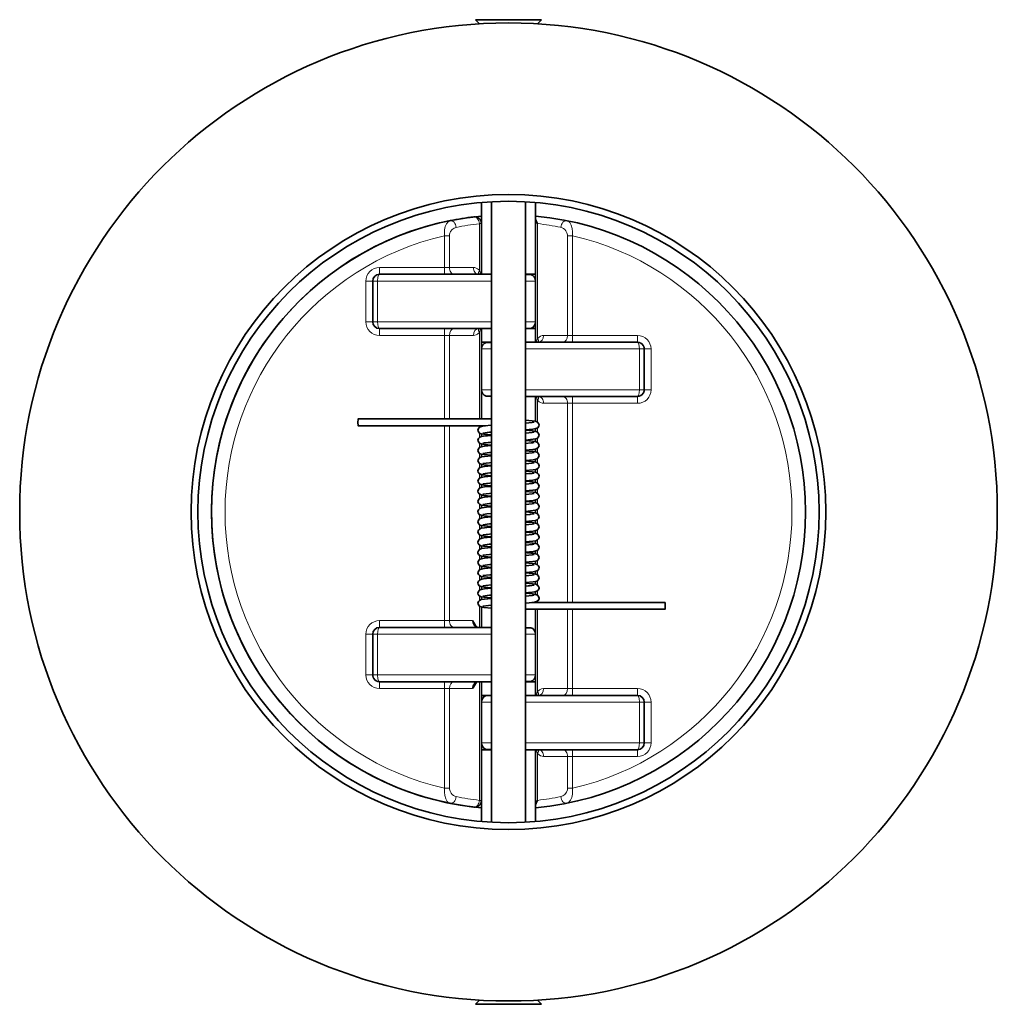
# Model space of a CAD drawing. Extents: x -263 to 826, y 13 to 775.
# Tile 1 of 3: x 135 to 423, y 13 to 303. Entities that reach past the tile are written whole.
import ezdxf

# ---------------------------------------------------------------- set-up
doc = ezdxf.new("R2010")
doc.units = 0

msp = doc.modelspace()

# ---------------------------------------------------------------- linework, layer by layer
at = {"color": 7, "lineweight": 35, "ltscale": 0.179997}
for p, q in [((284.11, 302.89), (269.71, 302.89)), ((274.77, 12.94), (289.17, 12.94))]:
    msp.add_line(p, q, dxfattribs=at)
at = {"color": 7, "lineweight": 35, "ltscale": 0.021671}
for p, q in [((270.93, 301.66), (269.71, 302.89)), ((270.93, 301.66), (269.71, 302.89)), ((287.95, 301.66), (289.17, 302.89)), ((287.95, 301.66), (289.17, 302.89)), ((270.93, 14.17), (269.71, 12.94)), ((287.95, 14.17), (289.17, 12.94))]:
    msp.add_line(p, q, dxfattribs=at)
at = {"color": 7, "lineweight": 35, "ltscale": 0.063338}
for p, q in [((289.17, 302.89), (284.11, 302.89)), ((269.71, 12.94), (274.77, 12.94))]:
    msp.add_line(p, q, dxfattribs=at)
at = {"color": 7, "lineweight": 35, "ltscale": 0.264371}
for p, q in [((271.44, 227.92), (271.44, 249.07)), ((287.44, 227.92), (287.44, 249.07))]:
    msp.add_line(p, q, dxfattribs=at)
at = {"color": 7, "lineweight": 35}
for p, q in [((274.44, 249.28), (274.44, 66.55)), ((284.44, 249.28), (284.44, 66.55))]:
    msp.add_line(p, q, dxfattribs=at)
at = {"color": 7, "lineweight": 13, "ltscale": 0.007323}
for p, q in [((271.44, 242.83), (270.86, 242.83)), ((271.44, 73), (270.86, 73))]:
    msp.add_line(p, q, dxfattribs=at)
at = {"color": 7, "lineweight": 13, "ltscale": 0.171594}
for p, q in [((270.86, 229.1), (270.86, 242.83)), ((288.03, 73), (288.03, 86.73))]:
    msp.add_line(p, q, dxfattribs=at)
at = {"color": 7, "lineweight": 35, "ltscale": 0.186415}
msp.add_line((271.44, 227.92), (271.44, 242.83), dxfattribs=at)
at = {"color": 7, "lineweight": 13, "ltscale": 0.421594}
msp.add_line((288.03, 209.1), (288.03, 242.83), dxfattribs=at)
at = {"color": 7, "lineweight": 13, "ltscale": 0.017677}
for p, q in [((260.61, 239.27), (262.03, 239.27)), ((296.86, 239.27), (298.27, 239.27)), ((260.61, 229.92), (262.03, 229.92)), ((260.61, 209.92), (262.03, 209.92)), ((296.86, 209.92), (298.27, 209.92)), ((296.86, 189.92), (298.27, 189.92)), ((260.61, 125.92), (262.03, 125.92)), ((260.61, 105.92), (262.03, 105.92)), ((296.86, 105.92), (298.27, 105.92)), ((296.86, 85.92), (298.27, 85.92)), ((260.61, 76.57), (262.03, 76.57)), ((296.86, 76.57), (298.27, 76.57))]:
    msp.add_line(p, q, dxfattribs=at)
at = {"color": 7, "lineweight": 13, "ltscale": 0.116869}
for p, q in [((260.61, 229.92), (260.61, 239.27)), ((262.03, 229.92), (262.03, 239.27)), ((296.86, 76.57), (296.86, 85.92)), ((298.27, 76.57), (298.27, 85.92))]:
    msp.add_line(p, q, dxfattribs=at)
at = {"color": 7, "lineweight": 13, "ltscale": 0.366869}
for p, q in [((296.86, 209.92), (296.86, 239.27)), ((298.27, 209.92), (298.27, 239.27)), ((260.61, 76.57), (260.61, 105.92)), ((262.03, 76.57), (262.03, 105.92))]:
    msp.add_line(p, q, dxfattribs=at)
at = {"color": 7, "lineweight": 13, "ltscale": 0.239645}
for p, q in [((260.61, 229.92), (241.44, 229.92)), ((241.44, 209.92), (260.61, 209.92)), ((317.44, 209.92), (298.27, 209.92)), ((298.27, 189.92), (317.44, 189.92)), ((260.61, 125.92), (241.44, 125.92)), ((260.61, 105.92), (241.44, 105.92)), ((298.27, 105.92), (317.44, 105.92)), ((298.27, 85.92), (317.44, 85.92))]:
    msp.add_line(p, q, dxfattribs=at)
at = {"color": 7, "lineweight": 13, "ltscale": 0.025}
for p, q in [((241.44, 229.92), (241.44, 227.92)), ((260.61, 229.92), (260.61, 227.92)), ((237.44, 225.92), (239.44, 225.92)), ((237.44, 213.92), (239.44, 213.92)), ((241.44, 211.92), (241.44, 209.92)), ((260.61, 211.92), (260.61, 209.92)), ((298.27, 207.92), (298.27, 209.92)), ((317.44, 207.92), (317.44, 209.92)), ((321.44, 205.92), (319.44, 205.92)), ((298.27, 189.92), (298.27, 191.92)), ((317.44, 189.92), (317.44, 191.92)), ((321.44, 193.92), (319.44, 193.92)), ((241.44, 125.92), (241.44, 123.92)), ((260.61, 125.92), (260.61, 123.92)), ((237.44, 121.92), (239.44, 121.92)), ((237.44, 109.92), (239.44, 109.92)), ((241.44, 105.92), (241.44, 107.92)), ((260.61, 105.92), (260.61, 107.92)), ((298.27, 105.92), (298.27, 103.92)), ((317.44, 105.92), (317.44, 103.92)), ((321.44, 101.92), (319.44, 101.92)), ((321.44, 89.92), (319.44, 89.92)), ((298.27, 85.92), (298.27, 87.92)), ((317.44, 85.92), (317.44, 87.92))]:
    msp.add_line(p, q, dxfattribs=at)
at = {"color": 7, "lineweight": 13, "ltscale": 0.08856}
for p, q in [((262.03, 229.92), (269.11, 229.92)), ((269.11, 209.92), (262.03, 209.92)), ((289.77, 209.92), (296.86, 209.92)), ((296.86, 189.92), (289.77, 189.92)), ((296.86, 105.92), (289.77, 105.92)), ((296.86, 85.92), (289.77, 85.92))]:
    msp.add_line(p, q, dxfattribs=at)
at = {"color": 7, "lineweight": 35, "ltscale": 0.410065}
for p, q in [((274.25, 227.92), (241.44, 227.92)), ((241.44, 123.92), (274.25, 123.92))]:
    msp.add_line(p, q, dxfattribs=at)
at = {"color": 7, "lineweight": 35, "ltscale": 0.022444}
for p, q in [((274.44, 227.92), (272.65, 227.92)), ((284.44, 207.92), (286.24, 207.92)), ((284.44, 103.92), (286.24, 103.92))]:
    msp.add_line(p, q, dxfattribs=at)
at = {"color": 7, "lineweight": 35, "ltscale": 0.002435}
for p, q in [((274.44, 227.92), (274.25, 227.92)), ((284.44, 207.92), (284.64, 207.92)), ((274.44, 123.92), (274.25, 123.92)), ((284.44, 103.92), (284.64, 103.92))]:
    msp.add_line(p, q, dxfattribs=at)
at = {"color": 7, "lineweight": 35, "ltscale": 0.002432}
for p, q in [((274.25, 227.92), (274.44, 227.92)), ((274.25, 123.92), (274.44, 123.92))]:
    msp.add_line(p, q, dxfattribs=at)
at = {"color": 7, "lineweight": 35, "ltscale": 0.0375}
for p, q in [((287.44, 227.92), (284.44, 227.92)), ((271.44, 211.92), (274.44, 211.92)), ((284.44, 211.92), (287.44, 211.92)), ((271.44, 207.92), (274.44, 207.92)), ((271.44, 107.92), (274.44, 107.92)), ((284.44, 107.92), (287.44, 107.92)), ((271.44, 103.92), (274.44, 103.92)), ((274.44, 87.92), (271.44, 87.92)), ((287.44, 87.92), (284.44, 87.92))]:
    msp.add_line(p, q, dxfattribs=at)
at = {"color": 7, "lineweight": 35, "ltscale": 0.019395}
for p, q in [((284.44, 227.84), (285.99, 227.84)), ((284.44, 211.99), (285.99, 211.99)), ((272.89, 207.84), (274.44, 207.84)), ((274.44, 191.99), (272.89, 191.99)), ((284.44, 123.84), (285.99, 123.84)), ((284.44, 107.99), (285.99, 107.99)), ((272.89, 103.84), (274.44, 103.84)), ((274.44, 87.99), (272.89, 87.99))]:
    msp.add_line(p, q, dxfattribs=at)
at = {"color": 7, "lineweight": 35, "ltscale": 0.024908}
for p, q in [((287.44, 225.92), (287.44, 227.92)), ((287.44, 211.92), (287.44, 213.91)), ((287.44, 107.92), (287.44, 109.91))]:
    msp.add_line(p, q, dxfattribs=at)
at = {"color": 7, "lineweight": 13, "ltscale": 0.15}
for p, q in [((237.44, 213.92), (237.44, 225.92)), ((240.86, 213.92), (240.86, 225.92)), ((318.02, 193.92), (318.02, 205.92)), ((321.44, 193.92), (321.44, 205.92)), ((237.44, 109.92), (237.44, 121.92)), ((240.86, 109.92), (240.86, 121.92)), ((318.02, 101.92), (318.02, 89.92)), ((321.44, 89.92), (321.44, 101.92))]:
    msp.add_line(p, q, dxfattribs=at)
at = {"color": 7, "lineweight": 35, "ltscale": 0.15}
for p, q in [((239.44, 213.92), (239.44, 225.92)), ((287.44, 225.92), (287.44, 213.92)), ((271.44, 205.92), (271.44, 193.92)), ((319.44, 193.92), (319.44, 205.92)), ((239.44, 109.92), (239.44, 121.92)), ((287.44, 121.92), (287.44, 109.92)), ((271.44, 101.92), (271.44, 89.92)), ((319.44, 101.92), (319.44, 89.92))]:
    msp.add_line(p, q, dxfattribs=at)
at = {"color": 7, "lineweight": 13, "ltscale": 0.017728}
for p, q in [((240.86, 225.92), (239.44, 225.92)), ((240.86, 213.92), (239.44, 213.92)), ((318.02, 205.92), (319.44, 205.92)), ((318.02, 193.92), (319.44, 193.92)), ((240.86, 121.92), (239.44, 121.92)), ((240.86, 109.92), (239.44, 109.92)), ((318.02, 101.92), (319.44, 101.92)), ((318.02, 89.92), (319.44, 89.92))]:
    msp.add_line(p, q, dxfattribs=at)
at = {"color": 7, "lineweight": 13, "ltscale": 0.419772}
for p, q in [((274.44, 225.92), (240.86, 225.92)), ((274.44, 213.92), (240.86, 213.92)), ((284.44, 205.92), (318.02, 205.92)), ((318.02, 193.92), (284.44, 193.92)), ((240.86, 121.92), (274.44, 121.92)), ((240.86, 109.92), (274.44, 109.92)), ((284.44, 101.92), (318.02, 101.92)), ((284.44, 89.92), (318.02, 89.92))]:
    msp.add_line(p, q, dxfattribs=at)
at = {"color": 7, "lineweight": 13, "ltscale": 0.0375}
for p, q in [((284.44, 225.92), (287.44, 225.92)), ((284.44, 213.92), (287.44, 213.92)), ((271.44, 205.92), (274.44, 205.92)), ((271.44, 193.92), (274.44, 193.92)), ((284.44, 121.92), (287.44, 121.92)), ((284.44, 109.92), (287.44, 109.92)), ((271.44, 101.92), (274.44, 101.92)), ((271.44, 89.92), (274.44, 89.92))]:
    msp.add_line(p, q, dxfattribs=at)
at = {"color": 7, "lineweight": 35, "ltscale": 0.390291}
for p, q in [((272.66, 211.92), (241.44, 211.92)), ((286.22, 207.92), (317.44, 207.92)), ((286.22, 87.92), (317.44, 87.92))]:
    msp.add_line(p, q, dxfattribs=at)
at = {"color": 7, "lineweight": 35, "ltscale": 0.3325}
msp.add_line((271.44, 185.32), (271.44, 211.92), dxfattribs=at)
at = {"color": 7, "lineweight": 35, "ltscale": 0.05}
for p, q in [((271.44, 211.92), (271.44, 207.92)), ((287.44, 211.92), (287.44, 207.92)), ((271.44, 103.92), (271.44, 107.92)), ((287.44, 103.92), (287.44, 107.92))]:
    msp.add_line(p, q, dxfattribs=at)
at = {"color": 7, "lineweight": 35, "ltscale": 0.002437}
for p, q in [((274.25, 211.92), (274.44, 211.92)), ((284.64, 207.92), (284.44, 207.92)), ((284.44, 191.92), (284.64, 191.92)), ((274.25, 107.92), (274.44, 107.92)), ((284.64, 103.92), (284.44, 103.92)), ((284.44, 87.92), (284.64, 87.92))]:
    msp.add_line(p, q, dxfattribs=at)
at = {"color": 7, "lineweight": 35, "ltscale": 0.019415}
for p, q in [((285.99, 211.99), (284.44, 211.99)), ((274.44, 191.99), (272.89, 191.99)), ((285.99, 107.99), (284.44, 107.99)), ((274.44, 87.99), (272.89, 87.99))]:
    msp.add_line(p, q, dxfattribs=at)
at = {"color": 7, "lineweight": 13, "ltscale": 0.3075}
for p, q in [((260.61, 185.32), (260.61, 209.92)), ((262.03, 185.32), (262.03, 209.92))]:
    msp.add_line(p, q, dxfattribs=at)
at = {"color": 7, "lineweight": 13, "ltscale": 0.317679}
msp.add_line((270.86, 185.32), (270.86, 210.73), dxfattribs=at)
at = {"color": 7, "lineweight": 35, "ltscale": 0.000975}
for p, q in [((274.44, 207.92), (274.44, 207.84)), ((274.44, 103.92), (274.44, 103.84)), ((274.44, 87.99), (274.44, 87.92))]:
    msp.add_line(p, q, dxfattribs=at)
at = {"color": 7, "lineweight": 35, "ltscale": 0.001778}
for p, q in [((319.35, 206.51), (319.39, 206.37)), ((239.53, 109.33), (239.49, 109.46))]:
    msp.add_line(p, q, dxfattribs=at)
at = {"color": 7, "lineweight": 35, "ltscale": 0.106577}
msp.add_line((274.44, 191.99), (274.44, 183.47), dxfattribs=at)
at = {"color": 7, "lineweight": 35, "ltscale": 0.025002}
msp.add_line((284.44, 191.92), (286.44, 191.92), dxfattribs=at)
at = {"color": 7, "lineweight": 35, "ltscale": 0.410063}
for p, q in [((317.44, 191.92), (284.64, 191.92)), ((241.44, 107.92), (274.25, 107.92)), ((284.64, 103.92), (317.44, 103.92))]:
    msp.add_line(p, q, dxfattribs=at)
at = {"color": 7, "lineweight": 35, "ltscale": 0.091137}
msp.add_line((287.44, 184.63), (287.44, 191.92), dxfattribs=at)
at = {"color": 7, "lineweight": 35, "ltscale": 0.001997}
msp.add_line((319.16, 192.89), (319.23, 193.03), dxfattribs=at)
at = {"color": 7, "lineweight": 35, "ltscale": 0.002162}
msp.add_line((319.34, 193.3), (319.39, 193.46), dxfattribs=at)
at = {"color": 7, "lineweight": 13, "ltscale": 0.079546}
msp.add_line((288.03, 184.37), (288.03, 190.73), dxfattribs=at)
at = {"color": 7, "lineweight": 13}
for p, q in [((296.86, 131.28), (296.86, 189.92)), ((298.27, 131.28), (298.27, 189.92)), ((260.61, 125.92), (260.61, 183.32)), ((262.03, 125.92), (262.03, 183.32))]:
    msp.add_line(p, q, dxfattribs=at)
at = {"color": 7, "lineweight": 35, "ltscale": 0.40386}
for p, q in [((267.43, 185.32), (235.12, 185.32)), ((267.43, 183.32), (235.12, 183.32))]:
    msp.add_line(p, q, dxfattribs=at)
at = {"color": 7, "lineweight": 35, "ltscale": 0.064922}
msp.add_line((272.62, 183.32), (267.43, 183.32), dxfattribs=at)
at = {"color": 7, "lineweight": 13, "ltscale": 0.005621}
msp.add_line((270.86, 182.87), (270.86, 183.32), dxfattribs=at)
at = {"color": 7, "lineweight": 35, "ltscale": 0.002398}
msp.add_line((271.44, 183.12), (271.44, 183.32), dxfattribs=at)
at = {"color": 7, "lineweight": 13, "ltscale": 0.016759}
for p, q in [((288.03, 181.37), (288.03, 182.71)), ((270.86, 173.87), (270.86, 175.21)), ((288.03, 166.37), (288.03, 167.71)), ((270.86, 140.87), (270.86, 142.21)), ((288.03, 142.37), (288.03, 143.71))]:
    msp.add_line(p, q, dxfattribs=at)
at = {"color": 7, "lineweight": 13, "ltscale": 0.016756}
for p, q in [((270.86, 179.87), (270.86, 181.21)), ((288.03, 160.37), (288.03, 161.71)), ((270.86, 146.87), (270.86, 148.21)), ((270.86, 137.87), (270.86, 139.21)), ((288.03, 139.37), (288.03, 140.71)), ((270.86, 131.87), (270.86, 133.21))]:
    msp.add_line(p, q, dxfattribs=at)
at = {"color": 7, "lineweight": 35, "ltscale": 0.010307}
for p, q in [((271.44, 180.13), (271.44, 180.95)), ((287.44, 172.63), (287.44, 173.45)), ((271.44, 135.13), (271.44, 135.95)), ((287.44, 133.63), (287.44, 134.45))]:
    msp.add_line(p, q, dxfattribs=at)
at = {"color": 7, "lineweight": 35, "ltscale": 0.012422}
msp.add_line((274.44, 181.46), (274.44, 180.47), dxfattribs=at)
at = {"color": 7, "lineweight": 35, "ltscale": 0.01029}
msp.add_line((287.44, 181.63), (287.44, 182.45), dxfattribs=at)
at = {"color": 7, "lineweight": 13, "ltscale": 0.016762}
for p, q in [((270.86, 176.87), (270.86, 178.21)), ((288.03, 178.37), (288.03, 179.71)), ((288.03, 172.37), (288.03, 173.71)), ((270.86, 143.87), (270.86, 145.21))]:
    msp.add_line(p, q, dxfattribs=at)
at = {"color": 7, "lineweight": 35, "ltscale": 0.010314}
for p, q in [((271.44, 177.13), (271.44, 177.95)), ((287.44, 178.62), (287.44, 179.45))]:
    msp.add_line(p, q, dxfattribs=at)
at = {"color": 7, "lineweight": 35, "ltscale": 0.012426}
for p, q in [((274.44, 178.46), (274.44, 177.47)), ((274.44, 172.46), (274.44, 171.47)), ((274.44, 163.46), (274.44, 162.47))]:
    msp.add_line(p, q, dxfattribs=at)
at = {"color": 7, "lineweight": 35, "ltscale": 0.004872}
msp.add_line((286.62, 178.32), (287, 178.4), dxfattribs=at)
at = {"color": 7, "lineweight": 35, "ltscale": 0.0103}
for p, q in [((271.44, 174.13), (271.44, 174.95)), ((271.44, 171.13), (271.44, 171.95))]:
    msp.add_line(p, q, dxfattribs=at)
at = {"color": 7, "lineweight": 35, "ltscale": 0.012444}
msp.add_line((274.44, 175.46), (274.44, 174.47), dxfattribs=at)
at = {"color": 7, "lineweight": 35, "ltscale": 0.010306}
msp.add_line((287.44, 175.63), (287.44, 176.45), dxfattribs=at)
at = {"color": 7, "lineweight": 13, "ltscale": 0.016735}
msp.add_line((288.03, 175.37), (288.03, 176.71), dxfattribs=at)
at = {"color": 7, "lineweight": 13, "ltscale": 0.016769}
msp.add_line((270.86, 170.87), (270.86, 172.21), dxfattribs=at)
at = {"color": 7, "lineweight": 13, "ltscale": 0.016755}
for p, q in [((270.86, 167.87), (270.86, 169.21)), ((288.03, 133.37), (288.03, 134.71))]:
    msp.add_line(p, q, dxfattribs=at)
at = {"color": 7, "lineweight": 35, "ltscale": 0.01028}
msp.add_line((271.44, 168.13), (271.44, 168.95), dxfattribs=at)
at = {"color": 7, "lineweight": 35, "ltscale": 0.011978}
msp.add_line((274.44, 168.61), (273.49, 168.68), dxfattribs=at)
at = {"color": 7, "lineweight": 35, "ltscale": 0.012428}
for p, q in [((274.44, 169.46), (274.44, 168.47)), ((274.44, 157.46), (274.44, 156.47)), ((274.44, 148.46), (274.44, 147.47))]:
    msp.add_line(p, q, dxfattribs=at)
at = {"color": 7, "lineweight": 35, "ltscale": 0.010295}
msp.add_line((287.44, 169.63), (287.44, 170.45), dxfattribs=at)
at = {"color": 7, "lineweight": 13, "ltscale": 0.016758}
msp.add_line((288.03, 169.37), (288.03, 170.71), dxfattribs=at)
at = {"color": 7, "lineweight": 13, "ltscale": 0.016774}
msp.add_line((270.86, 164.87), (270.86, 166.21), dxfattribs=at)
at = {"color": 7, "lineweight": 35, "ltscale": 0.010325}
msp.add_line((271.44, 165.12), (271.44, 165.95), dxfattribs=at)
at = {"color": 7, "lineweight": 35, "ltscale": 0.01243}
msp.add_line((274.44, 166.46), (274.44, 165.47), dxfattribs=at)
at = {"color": 7, "lineweight": 35, "ltscale": 0.010309}
msp.add_line((287.44, 166.63), (287.44, 167.45), dxfattribs=at)
at = {"color": 7, "lineweight": 13, "ltscale": 0.01676}
for p, q in [((270.86, 161.87), (270.86, 163.21)), ((288.03, 157.37), (288.03, 158.71))]:
    msp.add_line(p, q, dxfattribs=at)
at = {"color": 7, "lineweight": 35, "ltscale": 0.010291}
msp.add_line((271.44, 162.13), (271.44, 162.95), dxfattribs=at)
at = {"color": 7, "lineweight": 35, "ltscale": 0.010341}
msp.add_line((287.44, 163.62), (287.44, 164.45), dxfattribs=at)
at = {"color": 7, "lineweight": 13, "ltscale": 0.016754}
msp.add_line((288.03, 163.37), (288.03, 164.71), dxfattribs=at)
at = {"color": 7, "lineweight": 13, "ltscale": 0.016766}
msp.add_line((270.86, 158.87), (270.86, 160.21), dxfattribs=at)
at = {"color": 7, "lineweight": 35, "ltscale": 0.01032}
msp.add_line((271.44, 159.13), (271.44, 159.95), dxfattribs=at)
at = {"color": 7, "lineweight": 35, "ltscale": 0.012425}
for p, q in [((274.44, 160.46), (274.44, 159.47)), ((274.44, 151.46), (274.44, 150.47)), ((274.44, 145.46), (274.44, 144.47)), ((274.44, 142.46), (274.44, 141.47))]:
    msp.add_line(p, q, dxfattribs=at)
at = {"color": 7, "lineweight": 35, "ltscale": 0.010301}
msp.add_line((287.44, 160.63), (287.44, 161.45), dxfattribs=at)
at = {"color": 7, "lineweight": 13, "ltscale": 0.016767}
msp.add_line((270.86, 155.87), (270.86, 157.21), dxfattribs=at)
at = {"color": 7, "lineweight": 35, "ltscale": 0.010303}
for p, q in [((271.44, 156.13), (271.44, 156.95)), ((287.44, 157.63), (287.44, 158.45)), ((271.44, 153.13), (271.44, 153.95)), ((271.44, 141.13), (271.44, 141.95))]:
    msp.add_line(p, q, dxfattribs=at)
at = {"color": 7, "lineweight": 35, "ltscale": 0.001894}
msp.add_line((271.89, 157.17), (272.03, 157.21), dxfattribs=at)
at = {"color": 7, "lineweight": 35, "ltscale": 0.010996}
msp.add_line((286.13, 157.27), (287, 157.4), dxfattribs=at)
at = {"color": 7, "lineweight": 13, "ltscale": 0.016757}
for p, q in [((270.86, 152.87), (270.86, 154.21)), ((288.03, 145.37), (288.03, 146.71))]:
    msp.add_line(p, q, dxfattribs=at)
at = {"color": 7, "lineweight": 35, "ltscale": 0.012452}
msp.add_line((274.44, 154.46), (274.44, 153.47), dxfattribs=at)
at = {"color": 7, "lineweight": 35, "ltscale": 0.010312}
msp.add_line((287.44, 154.62), (287.44, 155.45), dxfattribs=at)
at = {"color": 7, "lineweight": 13, "ltscale": 0.016753}
msp.add_line((288.03, 154.37), (288.03, 155.71), dxfattribs=at)
at = {"color": 7, "lineweight": 13, "ltscale": 0.01677}
msp.add_line((270.86, 149.87), (270.86, 151.21), dxfattribs=at)
at = {"color": 7, "lineweight": 35, "ltscale": 0.010313}
msp.add_line((271.44, 150.13), (271.44, 150.95), dxfattribs=at)
at = {"color": 7, "lineweight": 35, "ltscale": 0.004356}
msp.add_line((274.09, 153.44), (274.44, 153.47), dxfattribs=at)
at = {"color": 7, "lineweight": 35, "ltscale": 0.002377}
msp.add_line((274.25, 151.45), (274.44, 151.46), dxfattribs=at)
at = {"color": 7, "lineweight": 35, "ltscale": 0.010311}
msp.add_line((287.44, 151.62), (287.44, 152.45), dxfattribs=at)
at = {"color": 7, "lineweight": 13, "ltscale": 0.016775}
msp.add_line((288.03, 151.37), (288.03, 152.71), dxfattribs=at)
at = {"color": 7, "lineweight": 35, "ltscale": 0.010271}
msp.add_line((271.44, 147.13), (271.44, 147.95), dxfattribs=at)
at = {"color": 7, "lineweight": 35, "ltscale": 0.010288}
msp.add_line((287.44, 148.63), (287.44, 149.45), dxfattribs=at)
at = {"color": 7, "lineweight": 13, "ltscale": 0.016777}
msp.add_line((288.03, 148.37), (288.03, 149.71), dxfattribs=at)
at = {"color": 7, "lineweight": 35, "ltscale": 0.001624}
msp.add_line((274.44, 147.61), (274.31, 147.62), dxfattribs=at)
at = {"color": 7, "lineweight": 35, "ltscale": 0.010329}
msp.add_line((287.44, 145.62), (287.44, 146.45), dxfattribs=at)
at = {"color": 7, "lineweight": 35, "ltscale": 0.010302}
msp.add_line((271.44, 144.13), (271.44, 144.95), dxfattribs=at)
at = {"color": 7, "lineweight": 35, "ltscale": 0.010298}
for p, q in [((287.44, 142.63), (287.44, 143.45)), ((287.44, 136.63), (287.44, 137.45)), ((271.44, 132.13), (271.44, 132.95))]:
    msp.add_line(p, q, dxfattribs=at)
at = {"color": 7, "lineweight": 35, "ltscale": 0.012427}
msp.add_line((274.44, 139.46), (274.44, 138.47), dxfattribs=at)
at = {"color": 7, "lineweight": 35, "ltscale": 0.010294}
for p, q in [((287.44, 139.63), (287.44, 140.45)), ((271.44, 138.13), (271.44, 138.95))]:
    msp.add_line(p, q, dxfattribs=at)
at = {"color": 7, "lineweight": 35, "ltscale": 0.012429}
msp.add_line((274.44, 136.46), (274.44, 135.47), dxfattribs=at)
at = {"color": 7, "lineweight": 35, "ltscale": 0.017812}
msp.add_line((285.58, 136.21), (287, 136.4), dxfattribs=at)
at = {"color": 7, "lineweight": 13, "ltscale": 0.016745}
msp.add_line((288.03, 136.37), (288.03, 137.71), dxfattribs=at)
at = {"color": 7, "lineweight": 13, "ltscale": 0.016765}
msp.add_line((270.86, 134.87), (270.86, 136.21), dxfattribs=at)
at = {"color": 7, "lineweight": 35, "ltscale": 0.012424}
msp.add_line((274.44, 133.46), (274.44, 132.47), dxfattribs=at)
at = {"color": 7, "lineweight": 35, "ltscale": 0.013266}
msp.add_line((273.38, 132.38), (274.44, 132.47), dxfattribs=at)
at = {"color": 7, "lineweight": 35, "ltscale": 0.002151}
msp.add_line((287.44, 131.28), (287.44, 131.45), dxfattribs=at)
at = {"color": 7, "lineweight": 13, "ltscale": 0.005384}
msp.add_line((288.03, 131.28), (288.03, 131.71), dxfattribs=at)
at = {"color": 7, "lineweight": 35, "ltscale": 0.40387}
msp.add_line((325.57, 131.28), (293.26, 131.28), dxfattribs=at)
at = {"color": 7, "lineweight": 13, "ltscale": 0.078662}
msp.add_line((270.86, 123.92), (270.86, 130.21), dxfattribs=at)
at = {"color": 7, "lineweight": 35, "ltscale": 0.075412}
msp.add_line((271.44, 123.92), (271.44, 129.95), dxfattribs=at)
at = {"color": 7, "lineweight": 35, "ltscale": 0.021128}
msp.add_line((271.89, 130.17), (273.56, 130.39), dxfattribs=at)
at = {"color": 7, "lineweight": 35, "ltscale": 0.011028}
msp.add_line((273.56, 130.39), (274.44, 130.46), dxfattribs=at)
at = {"color": 7, "lineweight": 35, "ltscale": 0.081837}
msp.add_line((274.44, 130.46), (274.44, 123.92), dxfattribs=at)
at = {"color": 7, "lineweight": 35, "ltscale": 0.110219}
msp.add_line((293.26, 129.28), (284.44, 129.28), dxfattribs=at)
at = {"color": 7, "lineweight": 35, "ltscale": 0.091916}
msp.add_line((287.44, 121.92), (287.44, 129.28), dxfattribs=at)
at = {"color": 7, "lineweight": 13, "ltscale": 0.302195}
msp.add_line((288.03, 105.1), (288.03, 129.28), dxfattribs=at)
at = {"color": 7, "lineweight": 13, "ltscale": 0.292}
for p, q in [((296.86, 105.92), (296.86, 129.28)), ((298.27, 105.92), (298.27, 129.28))]:
    msp.add_line(p, q, dxfattribs=at)
at = {"color": 7, "lineweight": 13, "ltscale": 0.085175}
for p, q in [((262.03, 125.92), (268.84, 125.92)), ((262.03, 105.92), (268.84, 105.92))]:
    msp.add_line(p, q, dxfattribs=at)
at = {"color": 7, "lineweight": 13, "ltscale": 0.436415}
msp.add_line((270.86, 73), (270.86, 107.92), dxfattribs=at)
at = {"color": 7, "lineweight": 35, "ltscale": 0.436415}
msp.add_line((271.44, 73), (271.44, 107.92), dxfattribs=at)
at = {"color": 7, "lineweight": 35, "ltscale": 0.26437}
for p, q in [((271.44, 87.92), (271.44, 66.77)), ((287.44, 87.92), (287.44, 66.77))]:
    msp.add_line(p, q, dxfattribs=at)
at = {"color": 7, "lineweight": 13, "ltscale": 0.001649}
msp.add_line((249.67, 17.03), (249.79, 17), dxfattribs=at)
at = {"color": 7, "lineweight": 13, "ltscale": 0.001416}
msp.add_line((309.09, 17), (309.2, 17.02), dxfattribs=at)
at = {"color": 7, "lineweight": 13}
for points in [[(262.22, 243.7), (261.91, 243.6), (261.63, 243.4), (261.15, 242.78), (260.82, 241.99), (260.62, 241.05), (260.56, 240.02), (260.61, 239.27)], [(298.27, 239.27), (298.32, 240.39), (298.2, 241.44), (297.93, 242.38), (297.49, 243.15), (297.22, 243.43), (296.92, 243.62), (296.66, 243.7)], [(264.03, 241.74), (263.42, 241.52), (262.86, 241.11), (262.36, 240.47), (262.08, 239.75), (262.03, 239.27)], [(296.86, 239.27), (296.83, 239.58), (296.67, 240.17), (296.36, 240.73), (296.04, 241.1), (295.67, 241.4), (295.27, 241.61), (294.86, 241.74)], [(270.86, 229.1), (270.34, 229.53), (269.93, 229.75), (269.53, 229.87), (269.11, 229.92)], [(271.21, 227.92), (271.01, 228.7), (270.86, 229.1)], [(271.21, 211.92), (271.01, 211.13), (270.86, 210.73)], [(270.86, 210.73), (270.34, 210.3), (269.93, 210.08), (269.53, 209.96), (269.11, 209.92)], [(287.68, 207.92), (287.87, 208.7), (288.03, 209.1)], [(287.68, 191.92), (287.87, 191.13), (288.03, 190.73)], [(288.03, 105.1), (287.89, 104.78), (287.68, 103.92)], [(288.03, 105.1), (288.58, 105.56), (289.16, 105.83), (289.77, 105.92)], [(287.68, 87.92), (287.87, 87.13), (288.03, 86.73)], [(260.61, 76.57), (260.57, 75.45), (260.68, 74.39), (260.95, 73.46), (261.39, 72.68), (261.66, 72.41), (261.96, 72.21), (262.22, 72.13)], [(262.03, 76.57), (262.05, 76.25), (262.21, 75.67), (262.52, 75.1), (262.85, 74.73), (263.21, 74.43), (263.61, 74.22), (264.03, 74.09)], [(294.86, 74.09), (295.47, 74.31), (296.02, 74.72), (296.53, 75.37), (296.8, 76.08), (296.86, 76.57)], [(296.66, 72.13), (296.97, 72.24), (297.25, 72.43), (297.74, 73.05), (298.07, 73.84), (298.26, 74.78), (298.32, 75.82), (298.27, 76.57)]]:
    msp.add_lwpolyline(points, dxfattribs=at)
at = {"color": 7, "lineweight": 35}
for points in [[(288.03, 242.83), (287.61, 243.62), (287.49, 243.99), (287.44, 244.36)], [(235.12, 185.32), (235.12, 185.31), (235.11, 185.31), (235.11, 185.25), (235.1, 184.32)], [(235.1, 184.32), (235.11, 183.35), (235.12, 183.32), (235.12, 183.32)], [(274.44, 185.32), (268.51, 185.32), (267.7, 185.32), (267.43, 185.31)], [(270.44, 182.04), (270.56, 182.52), (270.9, 182.9), (271.44, 183.12), (272.34, 183.27), (274.44, 183.47)], [(288.44, 183.54), (288.32, 184.02), (287.98, 184.4), (287.44, 184.63), (286.46, 184.78), (284.44, 184.97)], [(284.44, 184.11), (286.43, 184.3), (287, 184.4)], [(284.44, 182.11), (286.65, 182.31), (287.52, 182.47), (288.04, 182.72), (288.37, 183.15), (288.44, 183.54)], [(274.44, 180.61), (272.24, 180.81), (271.39, 180.96), (270.89, 181.18), (270.56, 181.56), (270.44, 182.04)], [(270.44, 179.04), (270.58, 179.56), (270.96, 179.94), (271.51, 180.14), (271.95, 180.22), (272.12, 180.24)], [(271.89, 181.17), (273.83, 181.41), (274.44, 181.46)], [(288.44, 180.54), (288.32, 181.02), (287.99, 181.39), (287.45, 181.62), (286.5, 181.78), (284.44, 181.97)], [(284.44, 181.11), (286.38, 181.3), (287, 181.4)], [(284.44, 179.11), (286.67, 179.32), (287.52, 179.47), (287.99, 179.68), (288.32, 180.05), (288.44, 180.54)], [(274.44, 177.61), (272.23, 177.82), (271.38, 177.97), (270.89, 178.18), (270.56, 178.56), (270.44, 179.04)], [(270.44, 176.04), (270.56, 176.52), (270.89, 176.89), (271.4, 177.12), (272.34, 177.27), (274.44, 177.47)], [(288.44, 177.54), (288.32, 178.02), (287.99, 178.39), (287.44, 178.63), (286.48, 178.78), (284.44, 178.97)], [(284.44, 178.11), (286.14, 178.27), (286.44, 178.3), (286.53, 178.32), (286.62, 178.32)], [(286.91, 176.35), (287.62, 176.5), (288.1, 176.77), (288.37, 177.16), (288.44, 177.54)], [(274.44, 174.61), (272.22, 174.82), (271.4, 174.96), (270.9, 175.18), (270.56, 175.55), (270.44, 176.04)], [(270.44, 173.04), (270.56, 173.52), (270.89, 173.9), (271.44, 174.12), (272.38, 174.28), (274.44, 174.47)], [(271.89, 175.17), (273.87, 175.42), (274.44, 175.46)], [(284.44, 176.11), (286.6, 176.31), (286.91, 176.35)], [(288.44, 174.54), (288.32, 175.02), (287.99, 175.4), (287.5, 175.61), (286.6, 175.77), (284.44, 175.97)], [(284.44, 175.11), (286.4, 175.3), (287, 175.4)], [(284.44, 173.11), (286.68, 173.32), (287.54, 173.47), (287.98, 173.67), (288.32, 174.05), (288.44, 174.54)], [(274.44, 171.61), (272.2, 171.82), (271.38, 171.97), (270.9, 172.17), (270.57, 172.55), (270.44, 173.04)], [(270.44, 170.04), (270.56, 170.52), (270.89, 170.89), (271.43, 171.12), (272.4, 171.28), (274.44, 171.47)], [(271.89, 172.17), (273.89, 172.42), (274.44, 172.46)], [(284.44, 172.11), (286.43, 172.3), (287, 172.4)], [(284.44, 170.11), (286.67, 170.32), (287.52, 170.47), (288.04, 170.72), (288.37, 171.15), (288.44, 171.54)], [(287.82, 172.49), (287.26, 172.67), (286.08, 172.83), (284.45, 172.97)], [(273.49, 168.68), (271.85, 168.87), (271.19, 169.02), (270.78, 169.27), (270.51, 169.66), (270.44, 170.04)], [(270.44, 167.04), (270.56, 167.52), (270.89, 167.89), (271.41, 168.12), (272.35, 168.28), (274.44, 168.47)], [(271.89, 169.17), (273.9, 169.42), (274.44, 169.46)], [(288.44, 168.54), (288.32, 169.03), (287.98, 169.4), (287.43, 169.63), (286.45, 169.78), (284.44, 169.97)], [(284.44, 169.11), (286.44, 169.3), (287, 169.4)], [(284.44, 167.11), (286.65, 167.32), (287.53, 167.47), (288.04, 167.72), (288.37, 168.15), (288.44, 168.54)], [(274.44, 165.61), (272.23, 165.81), (271.36, 165.97), (270.89, 166.18), (270.56, 166.56), (270.44, 167.04)], [(270.44, 164.04), (270.56, 164.52), (270.89, 164.89), (271.42, 165.12), (272.35, 165.28), (274.44, 165.47)], [(271.89, 166.17), (273.9, 166.42), (274.44, 166.46)], [(285.89, 166.84), (285.49, 166.88), (284.44, 166.97)], [(284.44, 166.11), (286.42, 166.3), (287, 166.4)], [(284.44, 164.11), (286.65, 164.32), (287.48, 164.46), (287.99, 164.68), (288.32, 165.05), (288.44, 165.54)], [(288.44, 165.54), (288.32, 166.02), (287.99, 166.39), (287.48, 166.62), (286.55, 166.77), (286.08, 166.83), (285.95, 166.84), (285.89, 166.84)], [(271.35, 162.97), (270.83, 163.22), (270.51, 163.66), (270.44, 164.04)], [(270.44, 161.04), (270.56, 161.52), (270.89, 161.9), (271.44, 162.12), (272.33, 162.27), (274.44, 162.47)], [(274.44, 162.61), (272.21, 162.82), (271.35, 162.97)], [(271.89, 163.17), (273.81, 163.41), (274.44, 163.46)], [(288.44, 162.54), (288.32, 163.02), (287.99, 163.4), (287.49, 163.61), (286.66, 163.76), (284.44, 163.97)], [(284.44, 163.11), (286.44, 163.3), (287, 163.4)], [(284.44, 161.11), (286.66, 161.32), (287.5, 161.46), (287.99, 161.68), (288.34, 162.1), (288.44, 162.54)], [(274.44, 159.61), (272.24, 159.81), (271.38, 159.97), (270.89, 160.18), (270.56, 160.56), (270.44, 161.04)], [(271.89, 160.17), (273.85, 160.41), (274.44, 160.46)], [(284.44, 160.11), (286.37, 160.3), (287, 160.4)], [(284.44, 158.11), (286.66, 158.32), (287.52, 158.47), (288.04, 158.72), (288.37, 159.15), (288.44, 159.54)], [(288.44, 159.54), (288.32, 160.02), (287.99, 160.4), (287.45, 160.62), (286.49, 160.78), (284.45, 160.97)], [(270.44, 158.04), (270.56, 158.52), (270.95, 158.93), (271.51, 159.14), (271.62, 159.17), (271.65, 159.17)], [(274.44, 156.61), (272.22, 156.82), (271.36, 156.97), (270.84, 157.22), (270.52, 157.65), (270.44, 158.04)], [(271.66, 159.17), (272.94, 159.34), (274.44, 159.47)], [(272.03, 157.21), (273.04, 157.34), (274.44, 157.46)], [(288.44, 156.54), (288.32, 157.02), (287.99, 157.4), (287.44, 157.63), (286.44, 157.79), (284.44, 157.97)], [(284.44, 157.11), (285.72, 157.22), (285.93, 157.24), (286.03, 157.26), (286.13, 157.25)], [(270.44, 155.04), (270.56, 155.52), (270.9, 155.9), (271.44, 156.13), (272.33, 156.27), (274.44, 156.47)], [(274.44, 153.61), (272.24, 153.81), (271.39, 153.96), (270.89, 154.18), (270.56, 154.56), (270.44, 155.04)], [(271.89, 154.17), (273.82, 154.41), (274.44, 154.46)], [(288.44, 153.54), (288.32, 154.03), (287.99, 154.4), (287.44, 154.63), (286.49, 154.78), (284.44, 154.97)], [(284.44, 154.11), (286.4, 154.3), (287, 154.4)], [(286.35, 155.28), (287.38, 155.43), (287.93, 155.64), (288.26, 155.96), (288.44, 156.45), (288.44, 156.54)], [(270.44, 152.04), (270.56, 152.52), (270.89, 152.89), (271.43, 153.12), (272.38, 153.28), (273.77, 153.42), (273.98, 153.43), (274.09, 153.43)], [(274.44, 150.61), (272.24, 150.81), (271.38, 150.97), (270.89, 151.18), (270.56, 151.55), (270.44, 152.04)], [(271.89, 151.17), (273.88, 151.42), (274.25, 151.45)], [(284.44, 152.11), (286.67, 152.32), (287.49, 152.46), (287.99, 152.68), (288.32, 153.05), (288.44, 153.54)], [(288.44, 150.54), (288.32, 151.02), (287.99, 151.39), (287.48, 151.62), (286.54, 151.77), (284.44, 151.97)], [(284.44, 151.11), (286.38, 151.3), (287, 151.4)], [(270.44, 149.04), (270.57, 149.53), (270.9, 149.9), (271.39, 150.11), (272.2, 150.26), (274.27, 150.46), (274.44, 150.47)], [(274.31, 147.62), (272.16, 147.82), (271.33, 147.98), (270.84, 148.22), (270.51, 148.66), (270.44, 149.04)], [(271.89, 148.17), (273.76, 148.41), (274.44, 148.46)], [(284.44, 149.11), (286.58, 149.31), (287.48, 149.46), (287.99, 149.68), (288.32, 150.05), (288.4, 150.25)], [(288.44, 147.54), (288.32, 148.03), (287.98, 148.4), (287.51, 148.61), (286.69, 148.76), (284.61, 148.96), (284.44, 148.97)], [(284.44, 148.11), (286.43, 148.3), (287, 148.4)], [(270.44, 146.04), (270.56, 146.52), (270.9, 146.9), (271.44, 147.13), (272.39, 147.28), (274.44, 147.47)], [(274.44, 144.61), (272.3, 144.81), (271.46, 144.95), (270.97, 145.13), (270.63, 145.45), (270.44, 145.94), (270.44, 146.04)], [(271.89, 145.17), (273.89, 145.42), (274.44, 145.46)], [(284.44, 146.11), (286.66, 146.32), (287.52, 146.47), (288.04, 146.72), (288.37, 147.15), (288.44, 147.54)], [(284.44, 145.11), (286.42, 145.3), (287, 145.4)], [(288.44, 144.54), (288.32, 145.02), (287.99, 145.39), (287.45, 145.62), (286.71, 145.75), (286.61, 145.77), (286.55, 145.77), (286.51, 145.77)], [(270.44, 143.04), (270.56, 143.52), (270.89, 143.89), (271.43, 144.12), (272.39, 144.28), (274.44, 144.47)], [(271.75, 141.89), (271.12, 142.06), (270.69, 142.36), (270.46, 142.85), (270.44, 143.04)], [(271.89, 142.17), (273.9, 142.42), (274.44, 142.46)], [(284.44, 143.11), (286.64, 143.31), (287.49, 143.46), (287.99, 143.68), (288.32, 144.06), (288.44, 144.54)], [(288.44, 141.54), (288.32, 142.03), (287.98, 142.4), (287.44, 142.63), (286.44, 142.79), (284.44, 142.97)], [(284.44, 142.11), (286.42, 142.3), (287, 142.4)], [(270.44, 140.04), (270.56, 140.53), (270.9, 140.9), (271.42, 141.12), (272.37, 141.28), (274.44, 141.47)], [(274.44, 138.61), (272.23, 138.81), (271.4, 138.96), (270.89, 139.18), (270.56, 139.55), (270.44, 140.04)], [(274.44, 141.61), (272.22, 141.82), (271.75, 141.89)], [(271.89, 139.17), (273.97, 139.42), (274.44, 139.46)], [(284.44, 140.11), (286.66, 140.32), (287.53, 140.47), (288.04, 140.72), (288.37, 141.15), (288.44, 141.54)], [(288.44, 138.54), (288.32, 139.02), (287.99, 139.39), (287.46, 139.62), (286.53, 139.78), (284.44, 139.97)], [(284.44, 139.11), (286.41, 139.3), (287, 139.4)], [(270.44, 137.04), (270.56, 137.52), (270.89, 137.89), (271.28, 138.08)], [(274.44, 135.61), (272.24, 135.81), (271.36, 135.97), (270.84, 136.22), (270.51, 136.68), (270.44, 137.04)], [(271.28, 138.08), (272.03, 138.23), (273.95, 138.43), (274.44, 138.47)], [(271.89, 136.17), (271.97, 136.2), (272.79, 136.31), (274.44, 136.46)], [(284.44, 137.11), (286.67, 137.32), (287.53, 137.47), (287.99, 137.68), (288.32, 138.05), (288.44, 138.54)], [(288.44, 135.54), (288.32, 136.02), (287.99, 136.39), (287.45, 136.62), (286.49, 136.78), (284.44, 136.97)], [(270.44, 134.04), (270.56, 134.52), (270.89, 134.89), (271.43, 135.12), (272.35, 135.28), (274.44, 135.47)], [(274.44, 132.61), (272.21, 132.82), (271.36, 132.97), (270.84, 133.22), (270.52, 133.65), (270.44, 134.04)], [(271.89, 133.17), (273.83, 133.41), (274.44, 133.46)], [(284.44, 136.11), (285.28, 136.18), (285.59, 136.2)], [(288.44, 132.54), (288.32, 133.02), (287.99, 133.4), (287.44, 133.62), (286.49, 133.78), (284.44, 133.97)], [(284.44, 133.11), (286.43, 133.3), (287, 133.4)], [(285.77, 134.22), (287.15, 134.39), (287.77, 134.56), (288.22, 134.9), (288.43, 135.35), (288.44, 135.54)], [(270.44, 131.04), (270.56, 131.52), (270.89, 131.89), (271.43, 132.12), (272.36, 132.28), (273.14, 132.36), (273.38, 132.37)], [(274.44, 129.61), (272.21, 129.82), (271.36, 129.97), (270.91, 130.17), (270.56, 130.55), (270.44, 131.04)], [(284.44, 131.11), (286.57, 131.3), (287.42, 131.45), (287.91, 131.63), (288.25, 131.95), (288.44, 132.44), (288.44, 132.54)], [(293.26, 131.27), (292.44, 131.28), (289.98, 131.28), (286.29, 131.28)], [(325.57, 131.28), (325.57, 131.27), (325.57, 131.21), (325.59, 130.28)], [(325.57, 129.28), (298.64, 129.28), (294.6, 129.28), (293.26, 129.29)], [(325.59, 130.28), (325.58, 129.44), (325.57, 129.28), (325.57, 129.28)], [(269.75, 124.53), (269.14, 125.49), (268.84, 125.92)], [(270.43, 123.92), (270.25, 123.97), (269.93, 124.25), (269.75, 124.53)], [(269.75, 107.3), (269.14, 106.34), (268.84, 105.92)], [(270.43, 107.92), (270.25, 107.86), (269.93, 107.58), (269.75, 107.3)], [(288.03, 73), (287.61, 72.22), (287.49, 71.84), (287.44, 71.47)]]:
    msp.add_lwpolyline(points, dxfattribs=at)
for radius in [144, 93.5, 91.5]:
    msp.add_circle((279.44, 157.92), radius, dxfattribs=at)
for centre, radius, start, end in [((279.44, 157.92), 87.5, 95.2458, 264.7542), ((279.44, 157.92), 87.5, 101.3513, 263.2834), ((279.44, 157.92), 87.5, 96.7166, 101.3513), ((269.44, 242.83), 2, 0, 96.7166), ((279.44, 157.92), 87.5, 275.2458, 84.7542), ((241.44, 225.92), 2, 90, 180), ((285.44, 225.92), 2, 0, 73.9462), ((241.44, 213.92), 2, 180, 270), ((285.44, 213.92), 2, 286.0538, 0), ((273.44, 205.92), 2, 106.0538, 180), ((317.44, 205.92), 2, 31.0351, 90), ((317.4, 205.9), 2.04, 25.8138, 30.9611), ((317.44, 205.92), 2, 17.1675, 25.7788), ((317.44, 205.92), 2, 0, 13.0882), ((273.44, 193.92), 2, 180, 253.9462), ((317.44, 193.92), 2, 270, 328.9657), ((317.44, 193.92), 2, 333.5433, 341.9569), ((317.44, 193.92), 2, 346.9117, 0), ((277.36, 137.07), 43.49, 93.8465, 96.9137), ((272.87, 174.01), 4.28, 96.3608, 103.2427), ((277.15, 139.12), 39.43, 93.9374, 96.9302), ((287.39, 171.53), 1.06, 0.4716, 66.4225), ((280.64, 208.57), 53.6, 274.0694, 276.1194), ((287.41, 150.54), 1.03, 344.063, 359.9824), ((280.95, 96.19), 49.9, 83.6194, 85.992), ((279.25, 204.04), 70.13, 274.2457, 275.3383), ((241.44, 121.92), 2, 90, 180), ((285.44, 121.92), 2, 0, 73.9462), ((241.44, 109.92), 2, 180, 193.0882), ((241.44, 109.92), 2, 197.1675, 205.7788), ((241.48, 109.94), 2.04, 205.8138, 210.9611), ((241.44, 109.92), 2, 211.0351, 270), ((285.44, 109.92), 2, 286.0538, 0), ((273.44, 101.92), 2, 106.0538, 180), ((317.44, 101.92), 2, 0, 90), ((273.44, 89.92), 2, 180, 253.9462), ((317.44, 89.92), 2, 270, 0), ((269.44, 73), 2, 263.2834, 0)]:
    msp.add_arc(centre, radius, start, end, dxfattribs=at)
at = {"color": 7, "lineweight": 13}
for centre, radius, start, end in [((280.85, 157.92), 85.49, 96.7166, 101.3515), ((278.03, 157.92), 85.5, 78.6487, 83.2834), ((279.44, 157.92), 83.5, 103.0317, 256.9683), ((279.44, 157.92), 83.5, 283.0317, 76.9683), ((241.44, 225.92), 4, 90, 180), ((241.44, 213.92), 4, 180, 270), ((317.44, 205.92), 4, 0, 90), ((317.44, 193.92), 4, 270, 0), ((241.44, 121.92), 4, 90, 180), ((241.44, 109.92), 4, 180, 270), ((317.44, 101.92), 4, 0, 90), ((317.44, 89.92), 4, 270, 0), ((280.86, 157.92), 85.5, 258.6487, 263.2834), ((278.03, 157.91), 85.49, 276.7166, 281.3515)]:
    msp.add_arc(centre, radius, start, end, dxfattribs=at)
for centre, major_axis, ratio, start_param, end_param in [((262.61, 241.74), (0.39, -1.96), 0.700088, 1.431166, 3.14159), ((269.44, 242.83), (0.23, -1.99), 0.704668, 1.487999, 3.141593), ((296.27, 241.74), (-0.39, -1.96), 0.700087, 3.141597, 4.852019), ((263.44, 229.92), (0, 2), 0.707107, 1.570796, 3.141593), ((270.53, 229.92), (0, 2), 0.707107, 1.570796, 3.141593), ((272.27, 229.1), (1.44, 1.39), 0.569728, 2.105535, 2.932218), ((241.44, 225.92), (0, 2), 0.290892, 6.283185, 7.853982), ((241.44, 213.92), (0, -2), 0.290892, 4.712389, 6.283185), ((263.44, 209.92), (0, 2), 0.707107, 0, 1.570796), ((270.53, 209.92), (0, 2), 0.707107, 0, 1.570796), ((272.27, 210.73), (1.44, -1.39), 0.569728, 3.350963, 4.17765), ((289.73, 205.7), (-0.09, -4.21), 0.696579, 3.155853, 3.787929), ((286.61, 209.1), (1.44, -1.39), 0.569728, 0.209364, 1.036058), ((288.36, 209.92), (0, -2), 0.707107, 0, 1.570796), ((295.44, 209.92), (0, -2), 0.707107, 0, 1.570796), ((317.44, 205.92), (0, 2), 0.290892, 4.712389, 6.283185), ((286.61, 190.73), (1.44, 1.39), 0.569728, 5.247128, 6.073826), ((288.36, 189.92), (0, -2), 0.707107, 1.570796, 3.141593), ((295.44, 189.92), (0, -2), 0.707107, 1.570796, 3.141593), ((317.44, 193.92), (0, 2), 0.290892, 3.141593, 4.712389), ((289.73, 194.13), (0.09, -4.21), 0.696576, 5.636857, 6.268929), ((263.44, 125.92), (0, 2), 0.707107, 1.570796, 3.141593), ((270.43, 125.92), (0, -2), 0.794931, 4.712389, 6.283185), ((241.44, 121.92), (0, -2), 0.290892, 3.141593, 4.712389), ((241.44, 109.92), (0, 2), 0.290892, 1.570796, 3.141593), ((263.44, 105.92), (0, -2), 0.707107, 3.141593, 4.712389), ((270.43, 105.92), (0, -2), 0.794931, 3.141593, 4.71239), ((286.61, 105.1), (1.44, -1.39), 0.56973, 0.209374, 1.036054), ((288.36, 105.92), (0, 2), 0.707107, 3.141593, 4.712389), ((295.44, 105.92), (0, 2), 0.707107, 3.141593, 4.712389), ((317.44, 101.92), (0, -2), 0.290892, 1.570796, 3.141593), ((317.44, 89.92), (0, -2), 0.290892, 0, 1.570796), ((286.61, 86.73), (1.44, 1.39), 0.569728, 5.247128, 6.073826), ((288.36, 85.92), (0, -2), 0.707107, 1.570796, 3.141593), ((295.44, 85.92), (0, -2), 0.707107, 1.570796, 3.141593), ((289.73, 90.13), (0.09, -4.21), 0.696433, 5.636694, 6.268784), ((262.61, 74.09), (-0.39, -1.96), 0.700088, 0, 1.710425), ((269.44, 73), (-0.23, -1.99), 0.704668, 0, 1.653593), ((296.27, 74.09), (0.39, -1.96), 0.700089, 4.57276, 6.283185)]:
    msp.add_ellipse(centre, major_axis=major_axis, ratio=ratio, start_param=start_param, end_param=end_param, dxfattribs=at)

doc.saveas('drawing.dxf')
